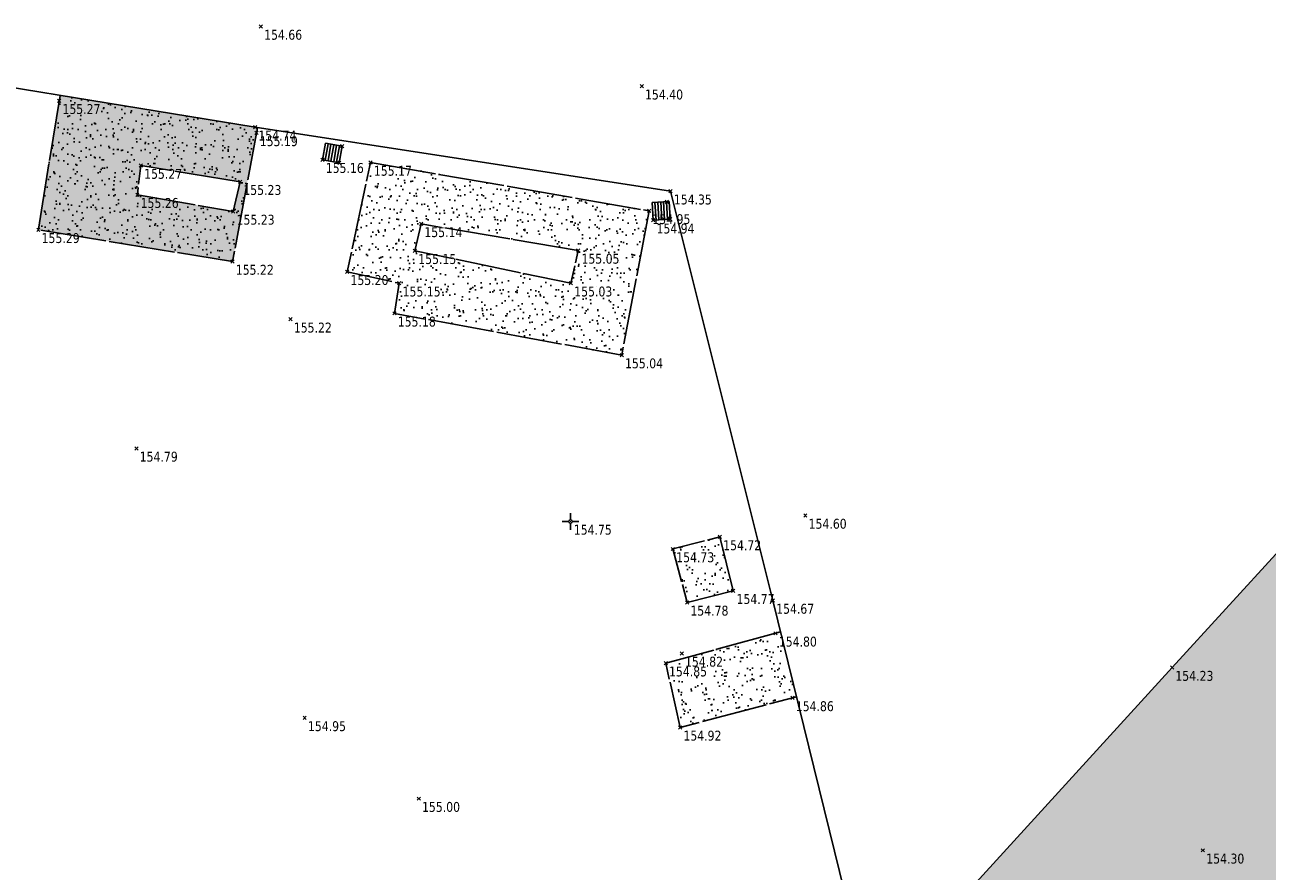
# Model space of a CAD drawing. Header units: millimetres. Extents: x 1269971 to 1270699, y 7266477 to 7267043.
# Tile 24 of 25: x 1270617 to 1270655, y 7266664 to 7266690. Entities that reach past the tile are written whole.
import ezdxf
from ezdxf.enums import TextEntityAlignment as Align

# ---------------------------------------------------------------- set-up
doc = ezdxf.new("R2010")
doc.units = ezdxf.units.MM
doc.header["$LTSCALE"] = 2
doc.header["$PDMODE"] = 3
doc.header["$PDSIZE"] = 0.05
for name, pattern in [('Continue', [1, 1, 0]), ('Espace_jeux', [1, 1, 0]), ('Reception_jeu', [1, 1, 0])]:
    doc.linetypes.add(name, pattern=pattern)
doc.layers.get('0').update_dxf_attribs({"linetype": 'Continue'})
for name, color, linetype in [('Assa_sym_A', 7, 'Continue'), ('Espv_hai_hab', 70, 'Continue'), ('Espv_lima', 70, 'Continue'), ('Espv_lima_hab', 70, 'Continue'), ('Limi_clo', 7, 'Cloture_Legere'), ('Topo_ptco', 7, 'Continue'), ('Topo_ptco_alt', 3, 'Continue'), ('Topo_sta', 7, 'Continue')]:
    doc.layers.add(name, color=color, linetype=linetype)
doc.styles.add('Verdana 1.0', font='verdana.ttf', dxfattribs={"width": 0.8, "height": 0.2})
doc.linetypes.add('Cloture_Legere', pattern='A,1,[1,croix.shx,S=0.2,R=0,X=-0.3,Y=0],0.0001', length=1.0001)
pattern_1 = [(312, (0.07, 0), (0.821643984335, 0.17464582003), [0, -0.525]), (67, (-0.035, 0.0606), (-0.83373876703, -0.10237024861), [0, -0.875]), (153, (-0.035, 0.0606), (0.043962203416, -0.838848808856), [0, -0.7]), (180, (-0.035, -0.0606), (0.42, -0.7274613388), [0, -0.7]), (74, (-0.28, 0), (-0.81504840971, -0.20321439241), [0, -0.7]), (286, (-0.28, 0), (0.81504840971, -0.20321439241), [0, -0.7]), (52, (0.14, -0.2425), (-0.831825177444, 0.11690540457), [0, -0.875]), (300, (0.14, 0.2425), (0.83999999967, -1.9e-10), [0, -0.7]), (175, (0.14, 0.2425), (0.354999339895, -0.76129854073), [0, -0.7]), (114, (0.035, 0.1819), (-0.83539839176, 0.0878039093), [0, -0.35]), (248, (0.035, -0.1819), (0.51715563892, -0.66192903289), [0, -0.434])]
pattern_2 = [(109.29004622, (0.560848, 0.002973), (-4.80000000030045, 13.600000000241), [0.0482712, -16.90342488]), (161.565051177, (0.34656, 0.73), (-0.8, 1e-12), [0.050504, -2.47931812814]), (106.927513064, (0.29864, 0.746), (-3.19999999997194, 10.40000000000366), [0.054768, -19.17853644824]), (111.250505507, (0.348816, 0), (-1.59999999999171, 4.00000000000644), [0.069196, -15.38137033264]), (28.4429286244, (0.24168, 0.46568), (8.79999999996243, 4.79999999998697), [0.062208, -21.77354250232]), (83.6598082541, (0.2348, 0.40416), (-2e-13, 0.8000000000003), [0.061904, -7.18240411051]), (28.0724869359, (0.66804, 0.7642), (10.4000000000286, 5.60000000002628), [0.0387336, -13.5612664]), (69.4439547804, (0.70224, 0.03715), (0.800000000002, 2.4000000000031), [0.03896, -6.79624299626]), (122.905242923, (0.7136, 0.073632), (-1.60000000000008, 2.39999999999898), [0.04612, -16.15264538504]), (135, (0.75236, 0.1443), (-0.8, 9e-17), [0.0290216, -1.1023492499]), (156.250505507, (0.79568, 0.63888), (-12.79999999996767, 5.60000000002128), [0.062296, -21.788104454]), (45, (0.7068, 0.632), (9e-17, 0.8), [0.0451376, -1.0862332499]), (48.3664606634, (0.7136, 0.51808), (5.60000000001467, 6.4000000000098), [0.027424, -9.60585166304]), (34.6951535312, (0.71816, 0.3768), (7.99999999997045, 5.59999999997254), [0.03604, -12.61307064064]), (128.290163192, (0.44, 0.77104), (-3.19999999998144, 4.00000000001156), [0.036896, -19.32905349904]), (72.2553283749, (0.52208, 0.32888), (5.60000000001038, 17.59999999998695), [0.059824, -20.93922359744]), (115.346175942, (0.54032, 0.38584), (-0.80000000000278, 1.60000000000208), [0.047936, -16.77110083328]), (115.016893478, (0.64304, 0.21272), (-0.79999999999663, 1.6000000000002), [0.070368, -13.17198828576]), (41.1859251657, (0.62472, 0.19672), (0.8000000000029, 0.8000000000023), [0.024216, -8.47990065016]), (63.434948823, (0.59507, 0.11235), (3e-13, 0.8), [0.0152904, -1.773563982]), (131.185925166, (0.38984, 0.142), (-0.8000000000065, 0.7999999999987), [0.048456, -8.45566065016]), (159.44395478, (0.43545, 0.22402), (-2.3999999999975, 0.8000000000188), [0.0389616, -6.79624139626]), (19.7988763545, (0.29864, 0.30608), (8.79999999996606, 3.19999999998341), [0.026712, -21.22981640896]), (116.565051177, (0.40354, 0.4588), (-0.799999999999, 0.800000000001), [0.0152904, -1.773563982]), (45, (0.497, 0.5272), (9e-17, 0.8), [0.019348, -1.1120228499]), (56.309932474, (0.59275, 0.46335), (0.8, 1.599999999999), [0.0164632, -2.86797782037]), (131.185925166, (0.51528, 0.66624), (-0.8000000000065, 0.7999999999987), [0.024248, -8.47986865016]), (0, (0.28, 0.6), (0, 0.8), [0.04, -0.76]), (146.309932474, (0.04098, 0.08504), (-1.599999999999, 0.8), [0.049256, -2.83518502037]), (143.130102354, (0.08888, 0.36534), (-2.3999999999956, 1.6000000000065), [0.0569792, -3.9430208]), (36.3843518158, (0, 0.367648), (3.19999999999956, 2.39999999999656), [0.0537736, -18.82690435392]), (136.73570459, (0.043274, 0.533984), (-12.8000000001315, 11.99999999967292), [0.0532608, -18.622927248]), (25.7099537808, (0.0752, 0.71864), (1.599999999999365, 0.7999999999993), [0.073408, -23.899910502]), (127.405356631, (0.13672, 0.126), (-7.99999999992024, 10.40000000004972), [0.0488, -17.0719476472]), (45, (0.1436, 0.0075), (9e-17, 0.8), [0.0225688, -1.1088020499]), (153.434948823, (0.17095, 0.31294), (-0.8, -1e-12), [0.020348, -1.768506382]), (167.471192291, (0.19832, 0.11232), (-4.0000000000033, 0.79999999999), [0.063104, -7.31253156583]), (45, (0.16, 0.52), (9e-17, 0.8), [0.0565688, -1.0748020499])]

# ---------------------------------------------------------------- blocks, each defined once
blk = doc.blocks.new('Topo_Ptco')
at = {"color": 0}
blk.add_point((0, 0), dxfattribs=at)
at = {"layer": 'Topo_ptco_alt', "style": 'Verdana 1.0', "width": 0.8}
blk.add_attdef('ALT', text='', height=0.3, dxfattribs=at).set_placement((0.1, -0.1), align=Align.TOP_LEFT)
blk = doc.blocks.new('Assa_Gril_Ep')
at = {"color": 5, "linetype": 'ByBlock', "lineweight": -2}
for p, q in [((0, 0), (0, 1)), ((0, 1), (1, 1)), ((0.167, 0), (0.167, 1)), ((0.333, 0), (0.333, 1)), ((0.5, 0), (0.5, 1)), ((0.667, 0), (0.667, 1)), ((0.833, 0), (0.833, 1)), ((1, 1), (1, 0)), ((1, 0), (0, 0))]:
    blk.add_line(p, q, dxfattribs=at)
blk = doc.blocks.new('Topo_Sta_Den')
at = {"color": 7, "linetype": 'ByBlock', "lineweight": -2}
for p, q in [((-0.05, 0), (-0.25, 0)), ((0, 0.05), (0, 0.25)), ((0, 0), (0, 0)), ((0.05, 0), (0.25, 0)), ((0, -0.05), (0, -0.25))]:
    blk.add_line(p, q, dxfattribs=at)

msp = doc.modelspace()

# ---------------------------------------------------------------- hatches: boundary and pattern name
at = {"layer": 'Espv_hai_hab'}
h = msp.add_hatch(dxfattribs=at)
h.set_pattern_fill('HAIE', color=256, scale=0.8)
h.set_pattern_definition(pattern_2)
h.paths.add_polyline_path([(1270611.524, 7266655.497, -0.067038), (1270611.541, 7266655.181, -0.077553), (1270611.46, 7266654.844, -0.088516), (1270611.297, 7266654.588), (1270608.721, 7266651.784), (1270594.145, 7266665.416), (1270594.072, 7266665.455), (1270604.936, 7266685.409), (1270611.715, 7266688.84), (1270624.222, 7266686.8), (1270624.294, 7266686.789), (1270623.538, 7266682.734), (1270617.653, 7266683.695), (1270618.311, 7266687.764), (1270611.715, 7266688.84), (1270611.459, 7266688.711), (1270612.959, 7266683.752, -0.143347), (1270612.961, 7266683.51, -0.064484), (1270612.753, 7266683.026, -0.075168), (1270612.606, 7266682.845, -0.026925), (1270612.105, 7266682.437), (1270605.75, 7266677.808), (1270601.206, 7266674.516), (1270601.004, 7266674.329, 0.00558), (1270600.987, 7266674.31, 0.00693), (1270600.977, 7266674.296), (1270600.882, 7266674.118), (1270600.84, 7266673.818), (1270600.902, 7266673.607), (1270606.162, 7266664.741), (1270611.437, 7266655.729, -0.085735)])
h.paths.add_polyline_path([(1270620.654, 7266684.758), (1270620.76, 7266685.64), (1270623.767, 7266685.152), (1270623.562, 7266684.251)], flags=16)
h = msp.add_hatch(dxfattribs=at)
h.set_pattern_fill('HAIE', color=256, scale=0.8)
h.set_pattern_definition(pattern_2)
h.paths.add_polyline_path([(1270698.412, 7266659.362), (1270674.927, 7266666.358), (1270660.151, 7266679.326), (1270652.016, 7266670.432), (1270646.186, 7266664.041), (1270650.688, 7266653.882), (1270651.512, 7266647.992), (1270649.89, 7266645.514), (1270647.555, 7266645.404), (1270650.307, 7266636.423), (1270650.59, 7266636.27), (1270665.028, 7266633.419), (1270680.889, 7266630.24), (1270688.346, 7266628.691), (1270688.422, 7266629.057)])
h.paths.add_polyline_path([(1270686.795, 7266631.073), (1270686.904, 7266631.073), (1270687.056, 7266631.188), (1270687.056, 7266631.204), (1270687.131, 7266631.223), (1270687.209, 7266631.378), (1270687.296, 7266631.335), (1270687.383, 7266631.422), (1270687.514, 7266631.4), (1270687.601, 7266631.291), (1270687.71, 7266631.269), (1270687.71, 7266631.182), (1270687.804, 7266631.144), (1270687.993, 7266631.182), (1270687.993, 7266631.073), (1270687.971, 7266630.943), (1270687.971, 7266630.877), (1270687.993, 7266630.768), (1270687.906, 7266630.725), (1270687.971, 7266630.616), (1270687.993, 7266630.529), (1270688.058, 7266630.485), (1270687.927, 7266630.376), (1270687.906, 7266630.268), (1270687.753, 7266630.311), (1270687.688, 7266630.202), (1270687.688, 7266630.115), (1270687.514, 7266630.115), (1270687.339, 7266630.115), (1270687.296, 7266630.224), (1270687.165, 7266630.224), (1270687.021, 7266630.116), (1270686.969, 7266630.246), (1270687.013, 7266630.376), (1270686.882, 7266630.42), (1270686.817, 7266630.42), (1270686.839, 7266630.529), (1270686.701, 7266630.621), (1270686.795, 7266630.747), (1270686.795, 7266630.834), (1270686.795, 7266630.964), (1270686.839, 7266630.986)], flags=16)
h.paths.add_polyline_path([(1270687.47, 7266630.747, -1), (1270687.339, 7266630.747, -1)], flags=0)
h.paths.add_polyline_path([(1270687.76, 7266628.769), (1270688.36, 7266628.769), (1270688.36, 7266628.994), (1270687.76, 7266628.994)], flags=25)
h.paths.add_polyline_path([(1270672.499, 7266633.301), (1270672.924, 7266633.301), (1270672.924, 7266633.526), (1270672.499, 7266633.526)], flags=24)
h.paths.add_polyline_path([(1270674.275, 7266641.726), (1270674.7, 7266641.726), (1270674.7, 7266641.951), (1270674.275, 7266641.951)], flags=24)
h.paths.add_polyline_path([(1270676.682, 7266650.173), (1270677.107, 7266650.173), (1270677.107, 7266650.398), (1270676.682, 7266650.398)], flags=24)
h.paths.add_polyline_path([(1270679.454, 7266656.622), (1270679.879, 7266656.622), (1270679.879, 7266656.847), (1270679.454, 7266656.847)], flags=24)
h.paths.add_polyline_path([(1270687.513, 7266655.018), (1270687.938, 7266655.018), (1270687.938, 7266655.243), (1270687.513, 7266655.243)], flags=24)
h.paths.add_polyline_path([(1270686.205, 7266647.71), (1270686.63, 7266647.71), (1270686.63, 7266647.935), (1270686.205, 7266647.935)], flags=24)
h.paths.add_polyline_path([(1270684.749, 7266641.054), (1270685.174, 7266641.054), (1270685.174, 7266641.279), (1270684.749, 7266641.279)], flags=24)
h.paths.add_polyline_path([(1270683.296, 7266635.487), (1270683.721, 7266635.487), (1270683.721, 7266635.712), (1270683.296, 7266635.712)], flags=24)
h.paths.add_polyline_path([(1270650.456, 7266637.713), (1270650.881, 7266637.713), (1270650.881, 7266637.938), (1270650.456, 7266637.938)], flags=24)
h.paths.add_polyline_path([(1270649.227, 7266645.227), (1270649.827, 7266645.227), (1270649.827, 7266645.452), (1270649.227, 7266645.452)], flags=24)
h.paths.add_polyline_path([(1270650.85, 7266647.704), (1270651.45, 7266647.704), (1270651.45, 7266647.929), (1270650.85, 7266647.929)], flags=25)
h.paths.add_polyline_path([(1270652.1, 7266660.608), (1270652.525, 7266660.608), (1270652.525, 7266660.833), (1270652.1, 7266660.833)], flags=24)
h.paths.add_polyline_path([(1270651.353, 7266670.144), (1270651.953, 7266670.144), (1270651.953, 7266670.369), (1270651.353, 7266670.369)], flags=25)
h.paths.add_polyline_path([(1270659.488, 7266679.039), (1270660.088, 7266679.039), (1270660.088, 7266679.264), (1270659.488, 7266679.264)], flags=25)
h.paths.add_polyline_path([(1270659.929, 7266677.252), (1270660.354, 7266677.252), (1270660.354, 7266677.477), (1270659.929, 7266677.477)], flags=24)
h.paths.add_polyline_path([(1270655.322, 7266669.731), (1270655.747, 7266669.731), (1270655.747, 7266669.956), (1270655.322, 7266669.956)], flags=24)
h.paths.add_polyline_path([(1270652.464, 7266664.609), (1270652.889, 7266664.609), (1270652.889, 7266664.834), (1270652.464, 7266664.834)], flags=24)
h.paths.add_polyline_path([(1270652.446, 7266656.173), (1270652.871, 7266656.173), (1270652.871, 7266656.398), (1270652.446, 7266656.398)], flags=24)
h.paths.add_polyline_path([(1270658.737, 7266654.102), (1270659.162, 7266654.102), (1270659.162, 7266654.327), (1270658.737, 7266654.327)], flags=24)
h.paths.add_polyline_path([(1270667.02, 7266652.208), (1270667.445, 7266652.208), (1270667.445, 7266652.433), (1270667.02, 7266652.433)], flags=24)
h.paths.add_polyline_path([(1270670.272, 7266658.297), (1270670.697, 7266658.297), (1270670.697, 7266658.522), (1270670.272, 7266658.522)], flags=24)
h.paths.add_polyline_path([(1270674.078, 7266664.899), (1270674.503, 7266664.899), (1270674.503, 7266665.124), (1270674.078, 7266665.124)], flags=24)
h.paths.add_polyline_path([(1270674.264, 7266666.07), (1270674.864, 7266666.07), (1270674.864, 7266666.295), (1270674.264, 7266666.295)], flags=24)
h.paths.add_polyline_path([(1270681.925, 7266663.104), (1270682.35, 7266663.104), (1270682.35, 7266663.329), (1270681.925, 7266663.329)], flags=24)
h.paths.add_polyline_path([(1270689.914, 7266660.712), (1270690.339, 7266660.712), (1270690.339, 7266660.937), (1270689.914, 7266660.937)], flags=24)
h.paths.add_polyline_path([(1270697.368, 7266658.419), (1270697.793, 7266658.419), (1270697.793, 7266658.644), (1270697.368, 7266658.644)], flags=24)
h.paths.add_polyline_path([(1270697.75, 7266659.075), (1270698.35, 7266659.075), (1270698.35, 7266659.3), (1270697.75, 7266659.3)], flags=24)
h.paths.add_polyline_path([(1270695.583, 7266653.053), (1270696.008, 7266653.053), (1270696.008, 7266653.278), (1270695.583, 7266653.278)], flags=24)
h.paths.add_polyline_path([(1270693.034, 7266646.175), (1270693.459, 7266646.175), (1270693.459, 7266646.4), (1270693.034, 7266646.4)], flags=24)
h.paths.add_polyline_path([(1270690.399, 7266638.654), (1270690.824, 7266638.654), (1270690.824, 7266638.879), (1270690.399, 7266638.879)], flags=24)
h.paths.add_polyline_path([(1270688.002, 7266631.336), (1270688.427, 7266631.336), (1270688.427, 7266631.561), (1270688.002, 7266631.561)], flags=24)
h.paths.add_polyline_path([(1270687.042, 7266630.459), (1270687.342, 7266630.459), (1270687.342, 7266630.684), (1270687.042, 7266630.684)], flags=8)
at = {"layer": 'Espv_lima_hab'}
h = msp.add_hatch(dxfattribs=at)
h.set_pattern_fill('ESPACE_JEUX', color=256, scale=0.07, pattern_type=2)
h.set_pattern_definition(pattern_1)
h.paths.add_polyline_path([(1270624.294, 7266686.789), (1270624.222, 7266686.8), (1270618.311, 7266687.764), (1270617.653, 7266683.695), (1270623.538, 7266682.734)])
h.paths.add_polyline_path([(1270620.76, 7266685.64), (1270623.767, 7266685.152), (1270623.562, 7266684.251), (1270620.654, 7266684.758)], flags=16)
h.paths.add_polyline_path([(1270623.154, 7266684.864), (1270623.704, 7266684.864), (1270623.704, 7266685.089), (1270623.154, 7266685.089)], flags=8)
h.paths.add_polyline_path([(1270622.899, 7266683.963), (1270623.499, 7266683.963), (1270623.499, 7266684.188), (1270622.899, 7266684.188)], flags=24)
h.paths.add_polyline_path([(1270619.992, 7266684.471), (1270620.592, 7266684.471), (1270620.592, 7266684.696), (1270619.992, 7266684.696)], flags=24)
h.paths.add_polyline_path([(1270620.097, 7266685.352), (1270620.697, 7266685.352), (1270620.697, 7266685.577), (1270620.097, 7266685.577)], flags=24)
h.paths.add_polyline_path([(1270623.602, 7266686.342), (1270624.202, 7266686.342), (1270624.202, 7266686.567), (1270623.602, 7266686.567)], flags=24)
h.paths.add_polyline_path([(1270623.559, 7266686.512), (1270624.159, 7266686.512), (1270624.159, 7266686.737), (1270623.559, 7266686.737)], flags=24)
h = msp.add_hatch(dxfattribs=at)
h.set_pattern_fill('ESPACE_JEUX', color=256, scale=0.07, pattern_type=2)
h.set_pattern_definition(pattern_1)
h.paths.add_polyline_path([(1270627.723, 7266685.733), (1270627.014, 7266682.423), (1270628.594, 7266682.075), (1270628.447, 7266681.164), (1270635.336, 7266679.9), (1270636.164, 7266684.268)])
h.paths.add_polyline_path([(1270634.016, 7266683.069), (1270633.796, 7266682.076), (1270629.068, 7266683.059), (1270629.254, 7266683.874)], flags=16)
h.paths.add_polyline_path([(1270635.551, 7266683.98), (1270636.101, 7266683.98), (1270636.101, 7266684.205), (1270635.551, 7266684.205)], flags=24)
h.paths.add_polyline_path([(1270628.642, 7266683.587), (1270629.192, 7266683.587), (1270629.192, 7266683.812), (1270628.642, 7266683.812)], flags=24)
h.paths.add_polyline_path([(1270628.405, 7266682.771), (1270629.005, 7266682.771), (1270629.005, 7266682.996), (1270628.405, 7266682.996)], flags=24)
h.paths.add_polyline_path([(1270633.134, 7266681.789), (1270633.734, 7266681.789), (1270633.734, 7266682.014), (1270633.134, 7266682.014)], flags=24)
h.paths.add_polyline_path([(1270633.354, 7266682.781), (1270633.954, 7266682.781), (1270633.954, 7266683.006), (1270633.354, 7266683.006)], flags=8)
h = msp.add_hatch(dxfattribs=at)
h.set_pattern_fill('ESPACE_JEUX', color=256, scale=0.07, pattern_type=2)
h.set_pattern_definition(pattern_1)
h.paths.add_polyline_path([(1270638.31, 7266674.389), (1270636.887, 7266674.025), (1270637.317, 7266672.407), (1270638.715, 7266672.76)])
h.paths.add_polyline_path([(1270638.103, 7266672.473), (1270638.653, 7266672.473), (1270638.653, 7266672.698), (1270638.103, 7266672.698)], flags=25)
h.paths.add_polyline_path([(1270637.647, 7266674.102), (1270638.247, 7266674.102), (1270638.247, 7266674.327), (1270637.647, 7266674.327)], flags=24)
h = msp.add_hatch(dxfattribs=at)
h.set_pattern_fill('ESPACE_JEUX', color=256, scale=0.07, pattern_type=2)
h.set_pattern_definition(pattern_1)
h.paths.add_polyline_path([(1270640.151, 7266671.511), (1270636.669, 7266670.565), (1270637.105, 7266668.621), (1270640.635, 7266669.546)])
h.paths.add_polyline_path([(1270639.385, 7266671.182), (1270639.935, 7266671.182), (1270639.935, 7266671.407), (1270639.385, 7266671.407)], flags=24)

# ---------------------------------------------------------------- linework, layer by layer
at = {"layer": 'Espv_lima', "linetype": 'Reception_jeu', "flags": 128}
for points in [[(1270618.311, 7266687.764), (1270617.653, 7266683.695), (1270623.538, 7266682.734), (1270624.294, 7266686.788)], [(1270636.164, 7266684.268), (1270635.336, 7266679.9), (1270628.447, 7266681.164), (1270628.594, 7266682.075), (1270627.014, 7266682.423), (1270627.723, 7266685.733)], [(1270627.723, 7266685.733), (1270636.164, 7266684.268)], [(1270638.715, 7266672.76), (1270637.317, 7266672.407), (1270636.887, 7266674.025), (1270638.31, 7266674.389)], [(1270638.31, 7266674.389), (1270638.715, 7266672.76)], [(1270640.151, 7266671.511), (1270636.669, 7266670.565), (1270637.105, 7266668.621), (1270640.635, 7266669.546)]]:
    msp.add_lwpolyline(points, dxfattribs=at)
at = {"layer": 'Espv_lima', "linetype": 'Espace_jeux', "flags": 128}
for points in [[(1270623.767, 7266685.152), (1270623.562, 7266684.251), (1270620.654, 7266684.758), (1270620.76, 7266685.64)], [(1270623.767, 7266685.152), (1270620.76, 7266685.64)], [(1270629.254, 7266683.874), (1270629.068, 7266683.059), (1270633.796, 7266682.076), (1270634.016, 7266683.069)]]:
    msp.add_lwpolyline(points, dxfattribs=at)
at = {"layer": 'Espv_lima', "linetype": 'Espace_jeux', "elevation": 155.051, "flags": 128}
msp.add_lwpolyline([(1270634.016, 7266683.069), (1270629.254, 7266683.874)], dxfattribs=at)
at = {"layer": 'Limi_clo', "flags": 128}
for points in [[(1270588.779, 7266634.312), (1270586.027, 7266642.881), (1270584.439, 7266647.763), (1270604.936, 7266685.409), (1270611.715, 7266688.84), (1270624.222, 7266686.8), (1270636.815, 7266684.863), (1270639.916, 7266672.464), (1270642.88, 7266660.436)], [(1270637.212, 7266654.259), (1270639.597, 7266656.819), (1270652.016, 7266670.432), (1270660.151, 7266679.326), (1270674.927, 7266666.358), (1270698.412, 7266659.362), (1270688.422, 7266629.057), (1270690.026, 7266628.342)]]:
    msp.add_lwpolyline(points, dxfattribs=at)

# ---------------------------------------------------------------- block references
at = {"layer": 'Assa_sym_A', "color": 5}
for p, xscale, yscale, rotation in [((1270626.265, 7266685.818, 155.151), 0.5189428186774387, 0.5052809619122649, 350.0007594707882), ((1270636.289, 7266683.983, 154.916), 0.5198022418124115, 0.5376294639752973, 3.471315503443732)]:
    msp.add_blockref('Assa_Gril_Ep', p, dxfattribs=dict(at, xscale=xscale, yscale=yscale, rotation=rotation))
at = {"layer": 'Topo_ptco'}
ref = msp.add_blockref('Topo_Ptco', (1270624.397, 7266689.853, 154.664), dxfattribs=at)
ref.add_attrib('ALT', '154.66', dxfattribs={"layer": 'Topo_ptco_alt', "height": 0.3, "style": 'Verdana 1.0', "width": 0.8}).set_placement((1270624.497, 7266689.753, 154.664), align=Align.TOP_LEFT)
for p in [(1270624.397, 7266689.853, 154.664), (1270635.942, 7266688.043, 154.397), (1270626.86, 7266686.226), (1270626.776, 7266685.728), (1270636.698, 7266684.546), (1270636.807, 7266684.014), (1270625.297, 7266680.983, 155.217), (1270620.626, 7266677.072, 154.792), (1270640.9, 7266675.04, 154.601), (1270637.154, 7266670.861, 154.822), (1270625.725, 7266668.908, 154.951), (1270629.182, 7266666.462, 155.005), (1270652.952, 7266664.896, 154.295)]:
    msp.add_blockref('Topo_Ptco', p, dxfattribs=at)
ref = msp.add_blockref('Topo_Ptco', (1270635.942, 7266688.043, 154.397), dxfattribs=at)
ref.add_attrib('ALT', '154.40', dxfattribs={"layer": 'Topo_ptco_alt', "height": 0.3, "style": 'Verdana 1.0', "width": 0.8}).set_placement((1270636.042, 7266687.943, 154.397), align=Align.TOP_LEFT)
ref = msp.add_blockref('Topo_Ptco', (1270618.285, 7266687.604, 155.275), dxfattribs=at)
ref.add_attrib('ALT', '155.27', dxfattribs={"layer": 'Topo_ptco_alt', "height": 0.3, "style": 'Verdana 1.0', "width": 0.8}).set_placement((1270618.385, 7266687.504, 155.275), align=Align.TOP_LEFT)
ref = msp.add_blockref('Topo_Ptco', (1270624.222, 7266686.8, 154.738), dxfattribs=at)
ref.add_attrib('ALT', '154.74', dxfattribs={"layer": 'Topo_ptco_alt', "height": 0.3, "style": 'Verdana 1.0', "width": 0.8}).set_placement((1270624.322, 7266686.7, 154.738), align=Align.TOP_LEFT)
ref = msp.add_blockref('Topo_Ptco', (1270624.265, 7266686.63, 155.194), dxfattribs=at)
ref.add_attrib('ALT', '155.19', dxfattribs={"layer": 'Topo_ptco_alt', "height": 0.3, "style": 'Verdana 1.0', "width": 0.8}).set_placement((1270624.365, 7266686.53, 155.194), align=Align.TOP_LEFT)
ref = msp.add_blockref('Topo_Ptco', (1270620.76, 7266685.64, 155.274), dxfattribs=at)
ref.add_attrib('ALT', '155.27', dxfattribs={"layer": 'Topo_ptco_alt', "height": 0.3, "style": 'Verdana 1.0', "width": 0.8}).set_placement((1270620.86, 7266685.54, 155.274), align=Align.TOP_LEFT)
ref = msp.add_blockref('Topo_Ptco', (1270626.265, 7266685.818, 155.158), dxfattribs=at)
ref.add_attrib('ALT', '155.16', dxfattribs={"layer": 'Topo_ptco_alt', "height": 0.3, "style": 'Verdana 1.0', "width": 0.8}).set_placement((1270626.365, 7266685.718, 155.158), align=Align.TOP_LEFT)
ref = msp.add_blockref('Topo_Ptco', (1270627.723, 7266685.733, 155.168), dxfattribs=at)
ref.add_attrib('ALT', '155.17', dxfattribs={"layer": 'Topo_ptco_alt', "height": 0.3, "style": 'Verdana 1.0', "width": 0.8}).set_placement((1270627.823, 7266685.633, 155.168), align=Align.TOP_LEFT)
ref = msp.add_blockref('Topo_Ptco', (1270623.767, 7266685.152, 155.232), dxfattribs=at)
ref.add_attrib('ALT', '155.23', dxfattribs={"layer": 'Topo_ptco_alt', "height": 0.3, "style": 'Verdana 1.0', "width": 0.8}).set_placement((1270623.867, 7266685.052, 155.232), align=Align.TOP_LEFT)
ref = msp.add_blockref('Topo_Ptco', (1270620.654, 7266684.758, 155.264), dxfattribs=at)
ref.add_attrib('ALT', '155.26', dxfattribs={"layer": 'Topo_ptco_alt', "height": 0.3, "style": 'Verdana 1.0', "width": 0.8}).set_placement((1270620.754, 7266684.658, 155.264), align=Align.TOP_LEFT)
ref = msp.add_blockref('Topo_Ptco', (1270636.815, 7266684.863, 154.354), dxfattribs=at)
ref.add_attrib('ALT', '154.35', dxfattribs={"layer": 'Topo_ptco_alt', "height": 0.3, "style": 'Verdana 1.0', "width": 0.8}).set_placement((1270636.915, 7266684.763, 154.354), align=Align.TOP_LEFT)
ref = msp.add_blockref('Topo_Ptco', (1270623.562, 7266684.251, 155.234), dxfattribs=at)
ref.add_attrib('ALT', '155.23', dxfattribs={"layer": 'Topo_ptco_alt', "height": 0.3, "style": 'Verdana 1.0', "width": 0.8}).set_placement((1270623.662, 7266684.151, 155.234), align=Align.TOP_LEFT)
ref = msp.add_blockref('Topo_Ptco', (1270636.164, 7266684.268, 154.949), dxfattribs=at)
ref.add_attrib('ALT', '154.95', dxfattribs={"layer": 'Topo_ptco_alt', "height": 0.3, "style": 'Verdana 1.0', "width": 0.8}).set_placement((1270636.264, 7266684.168, 154.949), align=Align.TOP_LEFT)
ref = msp.add_blockref('Topo_Ptco', (1270629.254, 7266683.874, 155.14), dxfattribs=at)
ref.add_attrib('ALT', '155.14', dxfattribs={"layer": 'Topo_ptco_alt', "height": 0.3, "style": 'Verdana 1.0', "width": 0.8}).set_placement((1270629.354, 7266683.774, 155.14), align=Align.TOP_LEFT)
ref = msp.add_blockref('Topo_Ptco', (1270636.289, 7266683.983, 154.943), dxfattribs=at)
ref.add_attrib('ALT', '154.94', dxfattribs={"layer": 'Topo_ptco_alt', "height": 0.3, "style": 'Verdana 1.0', "width": 0.8}).set_placement((1270636.389, 7266683.883, 154.943), align=Align.TOP_LEFT)
ref = msp.add_blockref('Topo_Ptco', (1270617.653, 7266683.695, 155.292), dxfattribs=at)
ref.add_attrib('ALT', '155.29', dxfattribs={"layer": 'Topo_ptco_alt', "height": 0.3, "style": 'Verdana 1.0', "width": 0.8}).set_placement((1270617.753, 7266683.595, 155.292), align=Align.TOP_LEFT)
ref = msp.add_blockref('Topo_Ptco', (1270629.068, 7266683.059, 155.151), dxfattribs=at)
ref.add_attrib('ALT', '155.15', dxfattribs={"layer": 'Topo_ptco_alt', "height": 0.3, "style": 'Verdana 1.0', "width": 0.8}).set_placement((1270629.168, 7266682.959, 155.151), align=Align.TOP_LEFT)
ref = msp.add_blockref('Topo_Ptco', (1270634.016, 7266683.069, 155.051), dxfattribs=at)
ref.add_attrib('ALT', '155.05', dxfattribs={"layer": 'Topo_ptco_alt', "height": 0.3, "style": 'Verdana 1.0', "width": 0.8}).set_placement((1270634.116, 7266682.969, 155.051), align=Align.TOP_LEFT)
ref = msp.add_blockref('Topo_Ptco', (1270623.538, 7266682.734, 155.216), dxfattribs=at)
ref.add_attrib('ALT', '155.22', dxfattribs={"layer": 'Topo_ptco_alt', "height": 0.3, "style": 'Verdana 1.0', "width": 0.8}).set_placement((1270623.638, 7266682.634, 155.216), align=Align.TOP_LEFT)
ref = msp.add_blockref('Topo_Ptco', (1270627.014, 7266682.423, 155.205), dxfattribs=at)
ref.add_attrib('ALT', '155.20', dxfattribs={"layer": 'Topo_ptco_alt', "height": 0.3, "style": 'Verdana 1.0', "width": 0.8}).set_placement((1270627.114, 7266682.323, 155.205), align=Align.TOP_LEFT)
ref = msp.add_blockref('Topo_Ptco', (1270628.594, 7266682.075, 155.154), dxfattribs=at)
ref.add_attrib('ALT', '155.15', dxfattribs={"layer": 'Topo_ptco_alt', "height": 0.3, "style": 'Verdana 1.0', "width": 0.8}).set_placement((1270628.694, 7266681.975, 155.154), align=Align.TOP_LEFT)
ref = msp.add_blockref('Topo_Ptco', (1270633.796, 7266682.076, 155.034), dxfattribs=at)
ref.add_attrib('ALT', '155.03', dxfattribs={"layer": 'Topo_ptco_alt', "height": 0.3, "style": 'Verdana 1.0', "width": 0.8}).set_placement((1270633.896, 7266681.976, 155.034), align=Align.TOP_LEFT)
ref = msp.add_blockref('Topo_Ptco', (1270628.447, 7266681.164, 155.178), dxfattribs=at)
ref.add_attrib('ALT', '155.18', dxfattribs={"layer": 'Topo_ptco_alt', "height": 0.3, "style": 'Verdana 1.0', "width": 0.8}).set_placement((1270628.547, 7266681.064, 155.178), align=Align.TOP_LEFT)
ref = msp.add_blockref('Topo_Ptco', (1270625.297, 7266680.983, 155.217), dxfattribs=at)
ref.add_attrib('ALT', '155.22', dxfattribs={"layer": 'Topo_ptco_alt', "height": 0.3, "style": 'Verdana 1.0', "width": 0.8}).set_placement((1270625.397, 7266680.883, 155.217), align=Align.TOP_LEFT)
ref = msp.add_blockref('Topo_Ptco', (1270635.336, 7266679.9, 155.039), dxfattribs=at)
ref.add_attrib('ALT', '155.04', dxfattribs={"layer": 'Topo_ptco_alt', "height": 0.3, "style": 'Verdana 1.0', "width": 0.8}).set_placement((1270635.436, 7266679.8, 155.039), align=Align.TOP_LEFT)
ref = msp.add_blockref('Topo_Ptco', (1270620.626, 7266677.072, 154.792), dxfattribs=at)
ref.add_attrib('ALT', '154.79', dxfattribs={"layer": 'Topo_ptco_alt', "height": 0.3, "style": 'Verdana 1.0', "width": 0.8}).set_placement((1270620.726, 7266676.972, 154.792), align=Align.TOP_LEFT)
ref = msp.add_blockref('Topo_Ptco', (1270633.782, 7266674.86, 154.746), dxfattribs=at)
ref.add_attrib('ALT', '154.75', dxfattribs={"layer": 'Topo_ptco_alt', "height": 0.3, "style": 'Verdana 1.0', "width": 0.8}).set_placement((1270633.882, 7266674.76, 154.746), align=Align.TOP_LEFT)
ref = msp.add_blockref('Topo_Ptco', (1270640.9, 7266675.04, 154.601), dxfattribs=at)
ref.add_attrib('ALT', '154.60', dxfattribs={"layer": 'Topo_ptco_alt', "height": 0.3, "style": 'Verdana 1.0', "width": 0.8}).set_placement((1270641, 7266674.94, 154.601), align=Align.TOP_LEFT)
ref = msp.add_blockref('Topo_Ptco', (1270638.31, 7266674.389, 154.72), dxfattribs=at)
ref.add_attrib('ALT', '154.72', dxfattribs={"layer": 'Topo_ptco_alt', "height": 0.3, "style": 'Verdana 1.0', "width": 0.8}).set_placement((1270638.41, 7266674.289, 154.72), align=Align.TOP_LEFT)
ref = msp.add_blockref('Topo_Ptco', (1270636.887, 7266674.025, 154.728), dxfattribs=at)
ref.add_attrib('ALT', '154.73', dxfattribs={"layer": 'Topo_ptco_alt', "height": 0.3, "style": 'Verdana 1.0', "width": 0.8}).set_placement((1270636.987, 7266673.925, 154.728), align=Align.TOP_LEFT)
ref = msp.add_blockref('Topo_Ptco', (1270638.715, 7266672.76, 154.767), dxfattribs=at)
ref.add_attrib('ALT', '154.77', dxfattribs={"layer": 'Topo_ptco_alt', "height": 0.3, "style": 'Verdana 1.0', "width": 0.8}).set_placement((1270638.815, 7266672.66, 154.767), align=Align.TOP_LEFT)
ref = msp.add_blockref('Topo_Ptco', (1270639.916, 7266672.464, 154.673), dxfattribs=at)
ref.add_attrib('ALT', '154.67', dxfattribs={"layer": 'Topo_ptco_alt', "height": 0.3, "style": 'Verdana 1.0', "width": 0.8}).set_placement((1270640.016, 7266672.364, 154.673), align=Align.TOP_LEFT)
ref = msp.add_blockref('Topo_Ptco', (1270637.317, 7266672.407, 154.784), dxfattribs=at)
ref.add_attrib('ALT', '154.78', dxfattribs={"layer": 'Topo_ptco_alt', "height": 0.3, "style": 'Verdana 1.0', "width": 0.8}).set_placement((1270637.417, 7266672.307, 154.784), align=Align.TOP_LEFT)
ref = msp.add_blockref('Topo_Ptco', (1270639.997, 7266671.47, 154.795), dxfattribs=at)
ref.add_attrib('ALT', '154.80', dxfattribs={"layer": 'Topo_ptco_alt', "height": 0.3, "style": 'Verdana 1.0', "width": 0.8}).set_placement((1270640.097, 7266671.37, 154.795), align=Align.TOP_LEFT)
ref = msp.add_blockref('Topo_Ptco', (1270637.154, 7266670.861, 154.822), dxfattribs=at)
ref.add_attrib('ALT', '154.82', dxfattribs={"layer": 'Topo_ptco_alt', "height": 0.3, "style": 'Verdana 1.0', "width": 0.8}).set_placement((1270637.254, 7266670.761, 154.822), align=Align.TOP_LEFT)
ref = msp.add_blockref('Topo_Ptco', (1270636.669, 7266670.565, 154.849), dxfattribs=at)
ref.add_attrib('ALT', '154.85', dxfattribs={"layer": 'Topo_ptco_alt', "height": 0.3, "style": 'Verdana 1.0', "width": 0.8}).set_placement((1270636.769, 7266670.465, 154.849), align=Align.TOP_LEFT)
ref = msp.add_blockref('Topo_Ptco', (1270652.016, 7266670.432, 154.228), dxfattribs=at)
ref.add_attrib('ALT', '154.23', dxfattribs={"layer": 'Topo_ptco_alt', "height": 0.3, "style": 'Verdana 1.0', "width": 0.8}).set_placement((1270652.116, 7266670.332, 154.228), align=Align.TOP_LEFT)
ref = msp.add_blockref('Topo_Ptco', (1270640.511, 7266669.513, 154.856), dxfattribs=at)
ref.add_attrib('ALT', '154.86', dxfattribs={"layer": 'Topo_ptco_alt', "height": 0.3, "style": 'Verdana 1.0', "width": 0.8}).set_placement((1270640.611, 7266669.413, 154.856), align=Align.TOP_LEFT)
ref = msp.add_blockref('Topo_Ptco', (1270625.725, 7266668.908, 154.951), dxfattribs=at)
ref.add_attrib('ALT', '154.95', dxfattribs={"layer": 'Topo_ptco_alt', "height": 0.3, "style": 'Verdana 1.0', "width": 0.8}).set_placement((1270625.825, 7266668.808, 154.951), align=Align.TOP_LEFT)
ref = msp.add_blockref('Topo_Ptco', (1270637.105, 7266668.621, 154.917), dxfattribs=at)
ref.add_attrib('ALT', '154.92', dxfattribs={"layer": 'Topo_ptco_alt', "height": 0.3, "style": 'Verdana 1.0', "width": 0.8}).set_placement((1270637.205, 7266668.521, 154.917), align=Align.TOP_LEFT)
ref = msp.add_blockref('Topo_Ptco', (1270629.182, 7266666.462, 155.005), dxfattribs=at)
ref.add_attrib('ALT', '155.00', dxfattribs={"layer": 'Topo_ptco_alt', "height": 0.3, "style": 'Verdana 1.0', "width": 0.8}).set_placement((1270629.282, 7266666.362, 155.005), align=Align.TOP_LEFT)
ref = msp.add_blockref('Topo_Ptco', (1270652.952, 7266664.896, 154.295), dxfattribs=at)
ref.add_attrib('ALT', '154.30', dxfattribs={"layer": 'Topo_ptco_alt', "height": 0.3, "style": 'Verdana 1.0', "width": 0.8}).set_placement((1270653.052, 7266664.796, 154.295), align=Align.TOP_LEFT)
at = {"layer": 'Topo_sta'}
msp.add_blockref('Topo_Sta_Den', (1270633.782, 7266674.86, 154.746), dxfattribs=at)
msp.add_blockref('Topo_Sta_Den', (1270633.782, 7266674.86, 154.746), dxfattribs=at)
msp.add_blockref('Topo_Sta_Den', (1270633.782, 7266674.86, 154.746), dxfattribs=at)

doc.saveas('drawing.dxf')
